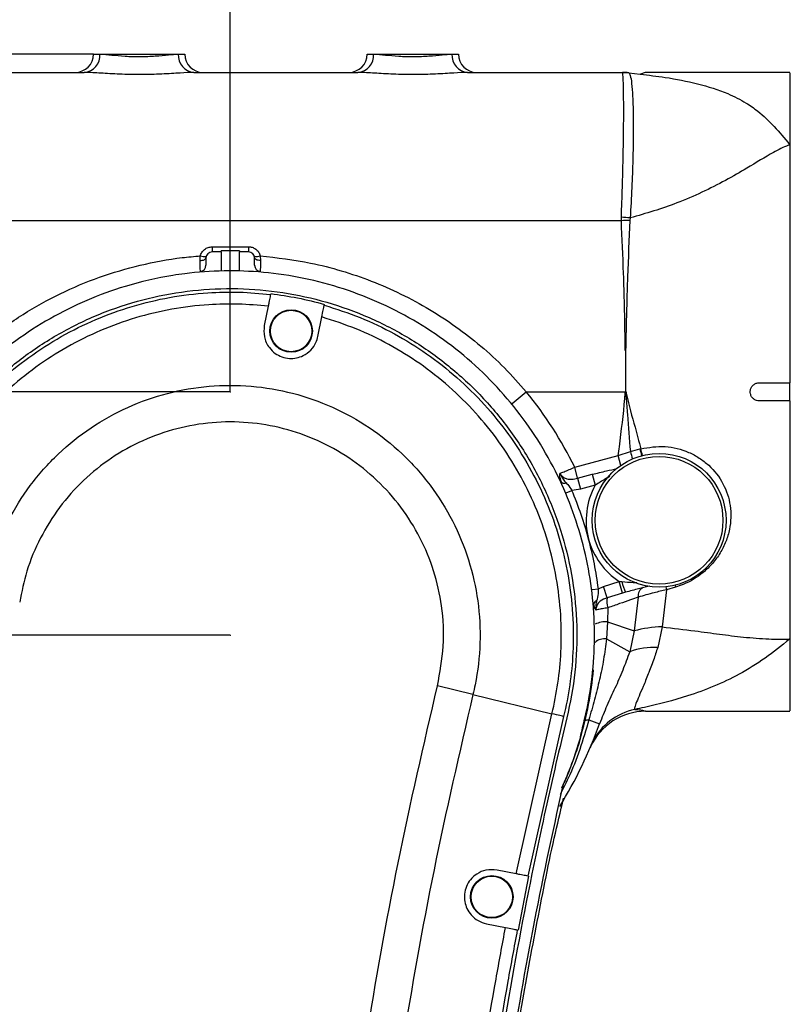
# Model space of a CAD drawing. Header units: millimetres. Extents: x 559 to 1365, y 424 to 1103.
# Tile 30 of 45: x 771 to 789, y 981 to 1004. Entities that reach past the tile are written whole.
import ezdxf

# ---------------------------------------------------------------- set-up
doc = ezdxf.new("R2010")
doc.units = ezdxf.units.MM
doc.header["$PDSIZE"] = -1
doc.layers.add('C7线性', color=7, linetype='Continuous')
doc.styles.get("Standard").update_dxf_attribs({"font": 'times.ttf'})
doc.dimstyles.new('ISO-25', dxfattribs={"dimtxt": 3.5, "dimasz": 2.4, "dimexe": 1, "dimexo": 0, "dimgap": 1.524, "dimtad": 1, "dimtoh": 1, "dimlfac": 2.5, "dimzin": 0, "dimtxsty": 'Standard', "dimcen": 2.5, "dimazin": 0, "dimtfac": 1, "dimtdec": 3, "dimtmove": 0, "dimatfit": 3, "dimfxl": 1, "dimtzin": 0, "dimarcsym": 0})
doc.dimstyles.new('副本 ISO-25', dxfattribs={"dimtxt": 3.5, "dimasz": 2.4, "dimexe": 1, "dimexo": 0, "dimgap": 1.524, "dimtad": 1, "dimtih": 1, "dimtoh": 1, "dimlfac": 2.5, "dimzin": 0, "dimtxsty": 'Standard', "dimcen": 2.5, "dimazin": 0, "dimtfac": 1, "dimtdec": 3, "dimtmove": 0, "dimatfit": 3, "dimldrblk": 'NONE', "dimfxl": 1, "dimtzin": 0, "dimarcsym": 0})

# ---------------------------------------------------------------- blocks, each defined once
blk = doc.blocks.new('*D139')
at = {"layer": 'C7线性', "color": 0, "lineweight": -2}
for p, q in [((775.849, 1036.908), (913.741, 1036.908)), ((912.741, 1034.508), (912.741, 891.03)), ((782.991, 888.63), (913.741, 888.63))]:
    blk.add_line(p, q, dxfattribs=at)
at = {"layer": 'C7线性', "color": 0}
for points in [[(913.141, 1034.508), (912.341, 1034.508), (912.741, 1036.908)], [(912.341, 891.03), (913.141, 891.03), (912.741, 888.63)]]:
    blk.add_solid(points, dxfattribs=at)
at = {"layer": 'Defpoints', "color": 0}
for p in [(775.849, 1036.908), (782.991, 888.63), (912.741, 888.63)]:
    blk.add_point(p, dxfattribs=at)
at = {"layer": 'C7线性', "color": 0, "insert": (906.64, 962.769), "char_height": 4.5, "attachment_point": 2, "rotation": 90}
blk.add_mtext('1038', dxfattribs=at)
blk = doc.blocks.new('*D140')
at = {"layer": 'C7线性', "color": 0, "lineweight": -2}
for p, q in [((775.849, 989.482), (713.351, 989.482)), ((714.351, 944.741), (714.351, 987.082)), ((775.849, 942.341), (713.351, 942.341))]:
    blk.add_line(p, q, dxfattribs=at)
at = {"layer": 'C7线性', "color": 0}
for points in [[(714.751, 987.082), (713.951, 987.082), (714.351, 989.482)], [(713.951, 944.741), (714.751, 944.741), (714.351, 942.341)]]:
    blk.add_solid(points, dxfattribs=at)
at = {"layer": 'Defpoints', "color": 0}
for p in [(714.351, 989.482), (775.849, 989.482), (775.849, 942.341)]:
    blk.add_point(p, dxfattribs=at)
at = {"layer": 'C7线性', "color": 0, "insert": (708.249, 965.912), "char_height": 4.5, "attachment_point": 2, "rotation": 90}
blk.add_mtext('330', dxfattribs=at)
blk = doc.blocks.new('*D141')
at = {"layer": 'C7线性', "color": 0, "lineweight": -2}
for p, q in [((714.351, 997.596), (714.351, 999.996)), ((775.849, 995.196), (713.351, 995.196)), ((714.351, 989.482), (714.351, 995.196)), ((775.849, 989.482), (713.351, 989.482)), ((714.351, 987.082), (714.351, 984.682))]:
    blk.add_line(p, q, dxfattribs=at)
at = {"layer": 'C7线性', "color": 0}
for points in [[(713.951, 997.596), (714.751, 997.596), (714.351, 995.196)], [(714.751, 987.082), (713.951, 987.082), (714.351, 989.482)]]:
    blk.add_solid(points, dxfattribs=at)
at = {"layer": 'Defpoints', "color": 0}
for p in [(714.351, 995.196), (775.849, 995.196), (775.849, 989.482)]:
    blk.add_point(p, dxfattribs=at)
at = {"layer": 'C7线性', "color": 0, "insert": (708.249, 992.339), "char_height": 4.5, "attachment_point": 2, "rotation": 90}
blk.add_mtext('40', dxfattribs=at)
blk = doc.blocks.new('*D142')
at = {"layer": 'C7线性', "color": 0, "lineweight": -2}
for p, q in [((775.849, 995.196), (775.849, 1010.095)), ((822.918, 995.196), (822.918, 1010.095)), ((778.249, 1009.095), (820.518, 1009.095))]:
    blk.add_line(p, q, dxfattribs=at)
at = {"layer": 'C7线性', "color": 0}
for points in [[(778.249, 1009.495), (778.249, 1008.695), (775.849, 1009.095)], [(820.518, 1008.695), (820.518, 1009.495), (822.918, 1009.095)]]:
    blk.add_solid(points, dxfattribs=at)
at = {"layer": 'Defpoints', "color": 0}
for p in [(822.918, 1009.095), (775.849, 995.196), (822.918, 995.196)]:
    blk.add_point(p, dxfattribs=at)
at = {"layer": 'C7线性', "color": 0, "insert": (799.383, 1015.21), "char_height": 4.5, "attachment_point": 2}
blk.add_mtext('329.5', dxfattribs=at)
blk = doc.blocks.new('*D154')
at = {"color": 0, "lineweight": -2}
for p, q in [((872.819, 1004.495), (857.486, 994.667)), ((896.123, 1004.495), (872.819, 1004.495)), ((775.849, 939.841), (775.849, 944.841)), ((773.349, 942.341), (778.349, 942.341))]:
    blk.add_line(p, q, dxfattribs=at)
at = {"color": 0}
blk.add_solid([(857.27, 995.004), (857.702, 994.33), (855.465, 993.372)], dxfattribs=at)
at = {"layer": 'Defpoints', "color": 0}
for p in [(855.465, 993.372), (775.849, 942.341)]:
    blk.add_point(p, dxfattribs=at)
at = {"color": 0, "insert": (885.233, 1008.314), "char_height": 4.5, "attachment_point": 5}
blk.add_mtext('R661.91', dxfattribs=at)
blk = doc.blocks.new('_None')
blk = doc.blocks.new('*D155')
at = {"color": 0, "lineweight": -2}
for p, q in [((772.635, 1003.124), (666.255, 1003.124)), ((667.255, 1000.724), (667.255, 891.03)), ((754.421, 888.63), (666.255, 888.63))]:
    blk.add_line(p, q, dxfattribs=at)
at = {"color": 0}
for points in [[(667.655, 1000.724), (666.855, 1000.724), (667.255, 1003.124)], [(666.855, 891.03), (667.655, 891.03), (667.255, 888.63)]]:
    blk.add_solid(points, dxfattribs=at)
at = {"layer": 'Defpoints', "color": 0}
for p in [(772.635, 1003.124), (667.255, 888.63), (754.421, 888.63)]:
    blk.add_point(p, dxfattribs=at)
at = {"color": 0, "insert": (663.435, 945.877), "char_height": 4.5, "attachment_point": 5, "rotation": 90}
blk.add_mtext('801.5', dxfattribs=at)

msp = doc.modelspace()

# ---------------------------------------------------------------- linework, layer by layer
at = {"color": 7, "linetype": 'Continuous', "lineweight": 25}
for p, q in [((772.634708, 1003.124051), (772.785327, 1003.124051)), ((772.785327, 1003.124051), (774.626839, 1003.124051)), ((774.626839, 1003.124051), (774.777458, 1003.124051)), ((779.062958, 1003.124051), (779.213577, 1003.124051)), ((779.213577, 1003.124051), (781.055089, 1003.124051)), ((781.055089, 1003.124051), (781.205708, 1003.124051)), ((768.706333, 1002.695501), (772.417024, 1002.695501)), ((774.995141, 1002.695501), (778.845274, 1002.695501)), ((781.423391, 1002.695501), (785.062961, 1002.695501)), ((785.062643, 1002.695407), (785.062961, 1002.695501)), ((785.206196, 1002.688284), (785.207787, 1002.688027)), ((785.207787, 1002.688027), (785.479667, 1002.653468)), ((785.59594, 1002.695423), (785.480198, 1002.657774)), ((788.991033, 1002.694847), (785.59594, 1002.695423)), ((785.034166, 999.214768), (785.03438, 999.2958)), ((785.241302, 999.280868), (785.23515, 999.222401)), ((785.034166, 999.214768), (768.248086, 999.214768)), ((775.420283, 998.601544), (776.277383, 998.601544)), ((775.420283, 998.601544), (775.420283, 998.481426)), ((776.277383, 998.601544), (776.277383, 998.481426)), ((775.137572, 998.281584), (775.143952, 998.389822)), ((775.277433, 998.338576), (775.277433, 998.166404)), ((775.634558, 998.481426), (775.420283, 998.481426)), ((776.063108, 998.507719), (775.634558, 998.507719)), ((775.634558, 998.481426), (775.634558, 998.507719)), ((775.634558, 998.481426), (775.634558, 998.050197)), ((776.063108, 998.507719), (776.063108, 998.481426)), ((776.063108, 998.050197), (776.063108, 998.481426)), ((776.277383, 998.481426), (776.063108, 998.481426)), ((776.420233, 998.166404), (776.420233, 998.338576)), ((776.553714, 998.389822), (776.560093, 998.281584)), ((776.738192, 997.20641), (776.646993, 996.750455)), ((777.907673, 996.498297), (777.998873, 996.95426)), ((785.134083, 996.167523), (785.122287, 996.167545)), ((785.134083, 996.167523), (785.134083, 995.195876)), ((788.276783, 995.410151), (788.991033, 995.410151)), ((788.991033, 994.981601), (788.991033, 995.410151)), ((782.470594, 994.923781), (782.801682, 995.195876)), ((782.801682, 995.195876), (785.128849, 995.195876)), ((785.128849, 995.195876), (785.134083, 995.195876)), ((785.137784, 995.195876), (785.146739, 995.195876)), ((788.991033, 994.981601), (788.276783, 994.981601)), ((784.963162, 993.698724), (785.245583, 993.795183)), ((785.245583, 993.795183), (785.469153, 993.855734)), ((785.469153, 993.855734), (785.489674, 993.861176)), ((783.938912, 993.424277), (784.963162, 993.698724)), ((784.00746, 993.16845), (783.938912, 993.424277)), ((784.00746, 993.16845), (784.349528, 993.260107)), ((784.349528, 993.260107), (784.418076, 993.00428)), ((784.00746, 993.16845), (784.076009, 992.912624)), ((783.739628, 992.828126), (783.871141, 992.883897)), ((784.418076, 993.00428), (784.076009, 992.912624)), ((784.614852, 990.624975), (784.98443, 990.745487)), ((784.98443, 990.745487), (785.045992, 990.741854)), ((785.065005, 990.471874), (784.98443, 990.745487)), ((784.352245, 990.556131), (784.493968, 990.574036)), ((784.493968, 990.574036), (784.614852, 990.624975)), ((784.703129, 990.364168), (784.614852, 990.624975)), ((785.065005, 990.471874), (784.703129, 990.364168)), ((785.135406, 990.491314), (785.065005, 990.471874)), ((786.092216, 990.551273), (785.991934, 989.67947)), ((786.304704, 990.612577), (786.092216, 990.551273)), ((785.431165, 990.376777), (785.333743, 989.582626)), ((784.718861, 990.12611), (784.709916, 989.799537)), ((784.709916, 989.799537), (784.685172, 989.396122)), ((784.709916, 989.799537), (785.333743, 989.582626)), ((785.333743, 989.582626), (785.229882, 989.095459)), ((785.991934, 989.67947), (785.887898, 989.195603)), ((784.685172, 989.396122), (785.229882, 989.095459)), ((781.549215, 988.092753), (780.714694, 988.29609)), ((781.549215, 988.092753), (783.403333, 987.640924)), ((785.604839, 987.696331), (788.991033, 987.696905)), ((782.562515, 983.881893), (783.403333, 987.640924)), ((783.677227, 987.574176), (782.839107, 983.827342)), ((784.27112, 987.495364), (784.522761, 987.404845)), ((784.332155, 986.914565), (784.324102, 986.895247)), ((784.357437, 986.968635), (784.346283, 986.94528)), ((782.562515, 983.881893), (782.115768, 983.970002)), ((782.856631, 983.823886), (782.607831, 982.562539)), ((781.866998, 982.70865), (782.313709, 982.620547))]:
    msp.add_line(p, q, dxfattribs=at)
at = {"color": 8, "linetype": 'Continuous', "lineweight": 25}
msp.add_line((785.024235, 993.470798), (784.963162, 993.698724), dxfattribs=at)
at = {"color": 7, "linetype": 'Continuous', "lineweight": 25, "flags": 128}
for points in [[(775.137572, 998.281584), (775.165012, 998.28288), (775.191314, 998.28626), (775.215493, 998.291597), (775.236645, 998.298692), (775.253978, 998.307279), (775.266843, 998.317037), (775.274761, 998.327601), (775.277433, 998.338576)], [(776.560093, 998.281584), (776.532653, 998.28288), (776.506352, 998.28626), (776.482173, 998.291597), (776.461021, 998.298692), (776.443688, 998.307279), (776.430822, 998.317037), (776.422905, 998.327601), (776.420233, 998.338576)], [(783.630001, 993.075686), (783.635435, 993.067729), (783.643647, 993.06129), (783.654454, 993.056512), (783.667614, 993.053503), (783.682833, 993.052328), (783.699771, 993.053015), (783.718048, 993.055549), (783.737257, 993.059872)], [(783.677227, 987.574176), (783.666973, 987.576675), (783.64929, 987.580985), (783.624371, 987.587058), (783.592489, 987.594827), (783.553991, 987.604209), (783.509296, 987.615101), (783.458894, 987.627384), (783.403333, 987.640924)], [(784.182212, 987.477674), (784.184691, 987.482295), (784.189737, 987.486267), (784.197321, 987.489564), (784.207395, 987.492165), (784.219897, 987.494056), (784.234748, 987.495223), (784.251858, 987.49566), (784.27112, 987.495364)]]:
    msp.add_lwpolyline(points, dxfattribs=at)
at = {"color": 8, "linetype": 'Continuous', "lineweight": 25, "flags": 128}
for points in [[(786.07936, 990.617448), (786.084202, 990.590559), (786.092216, 990.551273)], [(786.296202, 990.654819), (786.296898, 990.651116), (786.304704, 990.612577)]]:
    msp.add_lwpolyline(points, dxfattribs=at)
at = {"color": 7, "linetype": 'Continuous', "lineweight": 25}
for centre, radius in [((777.277333, 996.624376), 0.499975), ((777.277333, 996.624376), 0.48569), ((785.921556, 992.180854), 1.57135), ((785.921556, 992.180854), 1.499925), ((781.991383, 983.339326), 0.499975), ((781.991383, 983.339326), 0.48569)]:
    msp.add_circle(centre, radius, dxfattribs=at)
at = {"color": 7, "linetype": 'Continuous', "lineweight": 18}
msp.add_arc((775.848833, 942.341376), 94.5667, 314.96941646, 190.08547037, dxfattribs=at)
at = {"color": 7, "linetype": 'Continuous', "lineweight": 25}
for centre, radius, start, end in [((772.206158, 1003.124051), 0.42855, 270, 0), ((772.384437, 1003.096045), 0.401867, 274.651256, 3.9962106), ((775.027729, 1003.096045), 0.401867, 176.0037894, 265.348744), ((775.206008, 1003.124051), 0.42855, 180, 270), ((778.634408, 1003.124051), 0.42855, 270, 0), ((778.812687, 1003.096045), 0.401867, 274.651256, 3.9962106), ((781.455979, 1003.096045), 0.401867, 176.0037894, 265.348744), ((781.634258, 1003.124051), 0.42855, 180, 270), ((785.062786, 1001.267221), 1.428186, 84.1728323, 90.0057346), ((785.06296, 1001.270413), 1.425088, 84.2314637, 89.9999861), ((784.642992, 992.430648), 6.876299, 85.0083579, 86.7370482), ((785.420626, 991.689431), 7.535253, 91.4104417, 92.9398096), ((775.239175, 998.623709), 0.252529, 247.8472568, 279.790778), ((775.420283, 998.338576), 0.14285, 90, 180), ((776.277383, 998.338576), 0.14285, 0, 90), ((776.458491, 998.623709), 0.252529, 260.209222, 292.1527432), ((775.134583, 998.166404), 0.14285, 274.7016502, 0), ((776.563083, 998.166404), 0.14285, 180, 265.2983498), ((775.848833, 989.481876), 8.99955, 25.9805754, 39.4140984), ((775.848833, 989.481876), 8.71385, 15, 22.9803486), ((785.921556, 992.180854), 1.7142, 151.2913358, 195), ((785.921556, 992.180854), 1.7142, 195, 236.8601812), ((775.848833, 989.481876), 8.71385, 7.2001629, 15), ((785.903968, 990.906829), 0.873693, 190.8841883, 208.3974016), ((785.638061, 990.411944), 0.209863, 114.8618534, 189.6467105), ((784.475183, 990.206335), 0.087187, 104.628269, 174.3188544), ((785.195967, 990.277187), 0.500455, 169.9909894, 197.5706121), ((784.670218, 989.240811), 0.560134, 85.935892, 116.9970433), ((786.04179, 987.055539), 2.624405, 91.0885029, 105.6519642), ((784.638304, 989.069628), 0.329841, 81.8310145, 131.8559788), ((785.814391, 987.466719), 1.730446, 87.5653934, 109.7416433), ((775.848833, 989.481876), 8.571, 343.5473406, 354.5828258), ((785.60963, 986.267832), 1.4285, 90.169937, 155.3235854), ((774.777458, 990.910376), 10.356625, 328.2780526, 340.2155855), ((775.848833, 989.481876), 8.571, 335.2892787, 343.5473406)]:
    msp.add_arc(centre, radius, start, end, dxfattribs=at)
at = {"color": 8, "linetype": 'Continuous', "lineweight": 25}
for centre, radius, start, end in [((786.600928, 994.132677), 1.396733, 193.9828523, 201.3540817), ((805.717483, 999.257675), 20.956522, 194.9377199, 195.3848835), ((655.068399, 960.272705), 134.677, 14.37242745, 14.44202231), ((785.640315, 986.341584), 1.427925, 101.6107202, 153.9513091)]:
    msp.add_arc(centre, radius, start, end, dxfattribs=at)
at = {"color": 7, "linetype": 'Continuous', "lineweight": 25}
for points, knots in [([(772.785327, 1003.124051), (772.795396, 1003.123944), (772.868679, 1003.123163), (773.051343, 1003.105154), (773.373674, 1003.074196), (773.735708, 1003.062145), (774.092676, 1003.077934), (774.412661, 1003.112348), (774.555456, 1003.12015), (774.626839, 1003.124051)], [0, 0, 0, 0, 0.026006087, 0.189269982, 0.350779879, 0.512440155, 0.675785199, 0.837927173, 1, 1, 1, 1]), ([(779.213577, 1003.124051), (779.223646, 1003.123944), (779.296929, 1003.123163), (779.479593, 1003.105154), (779.801924, 1003.074196), (780.163958, 1003.062145), (780.520926, 1003.077934), (780.840911, 1003.112348), (780.983706, 1003.12015), (781.055089, 1003.124051)], [0, 0, 0, 0, 0.026006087, 0.189269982, 0.350779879, 0.512440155, 0.675785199, 0.837927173, 1, 1, 1, 1]), ([(774.995141, 1002.695501), (774.894262, 1002.691878), (774.689471, 1002.684524), (774.242013, 1002.653288), (773.747113, 1002.639297), (773.245347, 1002.650001), (772.795475, 1002.677877), (772.535411, 1002.694675), (772.431136, 1002.695402), (772.417024, 1002.695501)], [0, 0, 0, 0, 0.157704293, 0.320147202, 0.48722092, 0.652856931, 0.815362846, 0.975012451, 1, 1, 1, 1]), ([(781.423391, 1002.695501), (781.322512, 1002.691878), (781.117721, 1002.684524), (780.670263, 1002.653288), (780.175363, 1002.639297), (779.673597, 1002.650001), (779.223725, 1002.677877), (778.963661, 1002.694675), (778.859386, 1002.695402), (778.845274, 1002.695501)], [0, 0, 0, 0, 0.157704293, 0.320147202, 0.48722092, 0.652856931, 0.815362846, 0.975012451, 1, 1, 1, 1]), ([(785.03438, 999.2958), (785.043155, 999.53382), (785.060706, 1000.009859), (785.077251, 1000.665777), (785.087172, 1001.252199), (785.09068, 1001.755047), (785.088343, 1002.16211), (785.08173, 1002.462607), (785.07131, 1002.654622), (785.065532, 1002.681812), (785.062643, 1002.695407)], [0, 0, 0, 0, 0.12704161, 0.254082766, 0.378288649, 0.502494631, 0.626878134, 0.751262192, 0.875631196, 1, 1, 1, 1]), ([(785.062961, 1002.695501), (785.072343, 1002.695501), (785.097248, 1002.695501), (785.113081, 1002.695501), (785.122196, 1002.695501), (785.126323, 1002.695501), (785.129705, 1002.695501), (785.131844, 1002.695501), (785.13357, 1002.695501), (785.13339, 1002.695501), (785.133271, 1002.695501)], [0, 0, 0, 0, 0.2106807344, 0.5592454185, 0.5626472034, 0.6506357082, 0.7819124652, 0.8147314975, 0.8782902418, 1, 1, 1, 1]), ([(785.134509, 1002.695501), (785.134423, 1002.695501), (785.134228, 1002.695501), (785.13516, 1002.6955), (785.136307, 1002.695495), (785.13848, 1002.695477), (785.141845, 1002.695436), (785.152551, 1002.695087), (785.171065, 1002.694359), (785.196612, 1002.689942), (785.206196, 1002.688284)], [0, 0, 0, 0, 0.053687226, 0.121422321, 0.184837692, 0.217586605, 0.348621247, 0.436493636, 0.788587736, 1, 1, 1, 1]), ([(785.207787, 1002.688027), (785.220176, 1002.673596), (785.244954, 1002.644734), (785.277762, 1002.450915), (785.301504, 1002.149118), (785.315155, 1001.741021), (785.316838, 1001.237519), (785.305941, 1000.650657), (785.282422, 999.994583), (785.255008, 999.518774), (785.241302, 999.280868)], [0, 0, 0, 0, 0.124175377, 0.248350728, 0.372716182, 0.497080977, 0.621352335, 0.745623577, 0.872811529, 1, 1, 1, 1]), ([(788.991033, 1002.683034), (788.991033, 1002.684512), (788.991033, 1002.688608), (788.991033, 1002.591331), (788.991033, 1002.401798), (788.991033, 1002.114101), (788.991033, 1001.739373), (788.991033, 1001.356655), (788.991033, 1001.08999), (788.991033, 1000.997803)], [0, 0, 0, 0, 0.092623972, 0.256811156, 0.420476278, 0.584571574, 0.749197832, 0.913296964, 1, 1, 1, 1]), ([(788.991033, 1000.997803), (788.989949, 1000.997408), (788.98834, 1000.996822), (788.977159, 1000.992727), (788.850237, 1000.945175), (788.536996, 1000.786246), (788.058895, 1000.488219), (787.486471, 1000.15872), (786.935257, 999.877732), (786.367977, 999.635196), (785.799848, 999.437629), (785.427508, 999.333129), (785.241302, 999.280868)], [0, 0, 0, 0, 0.001143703, 0.001696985, 0.011794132, 0.134932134, 0.334590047, 0.475050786, 0.61613849, 0.756748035, 0.878350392, 1, 1, 1, 1]), ([(788.991033, 1000.997803), (788.991033, 1000.750349), (788.991033, 1000.249772), (788.991033, 999.483173), (788.991033, 998.802789), (788.991033, 998.238041), (788.991033, 997.646304), (788.991033, 996.975991), (788.991033, 996.229407), (788.991033, 995.684324), (788.991033, 995.410151)], [0, 0, 0, 0, 0.173391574, 0.350754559, 0.447885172, 0.545016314, 0.644965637, 0.744915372, 0.871694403, 1, 1, 1, 1]), ([(785.122287, 996.167545), (785.122252, 996.213383), (785.121987, 996.568631), (785.110172, 997.171947), (785.082878, 998.144112), (785.05294, 998.802133), (785.034166, 999.214768)], [0, 0, 0, 0, 0.044812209, 0.347300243, 0.590701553, 1, 1, 1, 1]), ([(785.23515, 999.222401), (785.215, 998.780373), (785.184922, 998.12056), (785.15823, 997.222579), (785.145925, 996.692591), (785.138292, 996.337101), (785.135221, 996.213389), (785.134083, 996.16752)], [0, 0, 0, 0, 0.437699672, 0.653352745, 0.879419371, 0.955292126, 1, 1, 1, 1]), ([(775.143952, 998.389822), (775.154146, 998.417777), (775.175203, 998.475523), (775.24041, 998.54428), (775.324778, 998.592332), (775.388431, 998.598471), (775.420283, 998.601544)], [0, 0, 0, 0, 0.23864792, 0.492946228, 0.746273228, 1, 1, 1, 1]), ([(776.277383, 998.601544), (776.305501, 998.599136), (776.365945, 998.593959), (776.449757, 998.550208), (776.519811, 998.480672), (776.542422, 998.420081), (776.553714, 998.389822)], [0, 0, 0, 0, 0.224276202, 0.482111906, 0.741357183, 1, 1, 1, 1]), ([(768.895984, 995.195876), (769.066667, 995.389254), (769.458191, 995.832838), (770.154107, 996.447247), (770.970214, 997.029309), (771.84566, 997.516736), (772.769332, 997.903056), (773.728866, 998.185733), (774.527049, 998.333488), (775.001209, 998.376787), (775.143952, 998.389822)], [0, 0, 0, 0, 0.107306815, 0.246148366, 0.385441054, 0.524308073, 0.662843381, 0.801799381, 0.940333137, 1, 1, 1, 1]), ([(776.553714, 998.389822), (776.950066, 998.344731), (777.592868, 998.271603), (778.459217, 998.047141), (779.169267, 997.805881), (779.862881, 997.502435), (780.527459, 997.143062), (781.153078, 996.734138), (781.741572, 996.275353), (782.29854, 995.766569), (782.63397, 995.386104), (782.801682, 995.195876)], [0, 0, 0, 0, 0.165806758, 0.268904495, 0.372002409, 0.477980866, 0.583958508, 0.686485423, 0.789010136, 0.89450711, 1, 1, 1, 1]), ([(775.146292, 998.024035), (775.146177, 998.024949), (775.145799, 998.027971), (775.144238, 998.066566), (775.141304, 998.154328), (775.138816, 998.239174), (775.137572, 998.281584)], [0, 0, 0, 0, 0.126303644, 0.417285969, 0.708735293, 1, 1, 1, 1]), ([(776.560093, 998.281584), (776.559535, 998.26228), (776.557729, 998.199889), (776.554978, 998.111857), (776.552385, 998.038133), (776.551711, 998.028735), (776.551374, 998.024035)], [0, 0, 0, 0, 0.1300200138, 0.4202369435, 0.7100313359, 1, 1, 1, 1]), ([(784.068885, 987.054371), (784.068153, 987.051932), (784.067141, 987.04856), (784.06601, 987.04542), (784.065471, 987.044315), (784.065232, 987.044435), (784.065234, 987.045607), (784.06574, 987.049557), (784.068856, 987.066466), (784.084378, 987.138455), (784.152317, 987.429505), (784.29086, 988.007474), (784.394723, 988.848458), (784.413915, 989.775626), (784.332709, 990.699795), (784.150238, 991.609296), (783.871542, 992.493984), (783.495169, 993.354913), (783.018111, 994.178599), (782.445637, 994.953813), (781.790641, 995.660761), (781.058794, 996.287673), (780.262164, 996.829496), (779.410177, 997.279797), (778.511951, 997.629143), (777.580541, 997.876642), (776.639184, 998.017294), (775.701377, 998.051234), (774.989945, 998.00069), (774.212606, 997.88945), (773.432676, 997.710515), (772.469517, 997.358705), (771.606512, 996.929351), (770.796519, 996.406991), (770.052051, 995.795062), (769.380158, 995.104634), (768.788631, 994.343715), (768.288271, 993.51961), (767.882602, 992.644968), (767.584949, 991.757359), (767.431925, 991.04428), (767.365386, 990.600354), (767.337893, 990.435592), (767.328434, 990.382758), (767.32553, 990.368804), (767.324578, 990.364912), (767.324054, 990.363257), (767.323747, 990.362982), (767.323611, 990.363719), (767.323665, 990.366186), (767.323988, 990.370066), (767.324312, 990.373241), (767.324434, 990.374434)], [0, 0, 0, 0, 0.0003153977, 0.0004359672, 0.0005577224, 0.0006496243, 0.0007412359, 0.000897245, 0.001298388, 0.0028152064, 0.0088352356, 0.0328258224, 0.0652786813, 0.0978275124, 0.1302805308, 0.1627330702, 0.1952815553, 0.2277343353, 0.2614444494, 0.2952619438, 0.3289717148, 0.3626728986, 0.3964814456, 0.4301825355, 0.4638938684, 0.4977130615, 0.5314247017, 0.563867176, 0.5963097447, 0.6063358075, 0.6465249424, 0.6802407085, 0.714063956, 0.7477794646, 0.7814795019, 0.8152868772, 0.8489870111, 0.8827154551, 0.9165517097, 0.9502801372, 0.9810240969, 0.9932364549, 0.9974516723, 0.9987243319, 0.9990427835, 0.9991771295, 0.9993129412, 0.9993989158, 0.9994848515, 0.9996116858, 0.9998541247, 1, 1, 1, 1]), ([(766.094577, 967.24154), (766.090445, 968.338074), (766.082118, 970.547622), (766.168329, 973.880942), (766.338714, 977.444727), (766.62031, 981.212795), (767.037981, 985.327399), (767.468859, 988.469472), (767.784403, 990.656538), (767.996218, 991.728089), (768.369304, 992.750153), (768.866288, 993.7109), (769.484853, 994.59365), (770.211083, 995.384866), (771.032457, 996.072028), (771.934378, 996.644492), (772.901284, 997.093616), (773.916847, 997.412465), (774.964005, 997.596283), (776.025306, 997.642547), (777.083159, 997.550572), (778.120022, 997.322052), (779.118748, 996.960828), (780.062657, 996.47255), (780.935978, 995.865127), (781.72399, 995.148279), (782.413036, 994.333311), (782.991101, 993.433372), (783.447742, 992.4629), (783.773888, 991.437605), (783.963351, 990.374168), (784.009188, 989.290872), (783.915908, 988.203378), (783.6544, 987.139241), (783.404139, 986.066356), (782.983816, 984.1734), (782.443117, 981.436236), (781.865045, 977.842368), (781.419793, 974.22488), (781.098493, 970.630867), (780.992733, 968.245649), (780.940408, 967.065559)], [0, 0, 0, 0, 0.046633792, 0.093968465, 0.141793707, 0.198363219, 0.254649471, 0.317663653, 0.333209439, 0.348652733, 0.364015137, 0.379307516, 0.394539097, 0.409718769, 0.424854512, 0.439953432, 0.455022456, 0.470067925, 0.485095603, 0.500111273, 0.515120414, 0.530128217, 0.545140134, 0.56016159, 0.575197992, 0.590255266, 0.605339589, 0.620457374, 0.635615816, 0.650822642, 0.666086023, 0.681415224, 0.696820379, 0.712320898, 0.727947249, 0.743693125, 0.794780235, 0.846586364, 0.898467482, 0.949766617, 1, 1, 1, 1]), ([(767.889223, 990.733952), (767.946001, 991.03028), (768.059736, 991.623882), (768.354955, 992.482555), (768.736316, 993.305242), (769.211626, 994.078287), (769.769166, 994.793978), (770.402868, 995.443498), (771.106947, 996.015954), (771.87003, 996.506801), (772.683056, 996.910181), (773.537176, 997.217326), (774.42014, 997.428357), (775.265268, 997.531431), (776.059464, 997.550669), (776.548933, 997.506064), (776.793667, 997.483762)], [0, 0, 0, 0, 0.073277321, 0.146788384, 0.220066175, 0.293367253, 0.366901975, 0.440202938, 0.513507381, 0.58704519, 0.660349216, 0.733684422, 0.807253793, 0.880589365, 0.940294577, 1, 1, 1, 1]), ([(776.793667, 997.483762), (776.790699, 997.468925), (776.784764, 997.439252), (776.761934, 997.325111), (776.744054, 997.235719), (776.738192, 997.20641)], [0, 0, 0, 0, 0.401976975, 0.803929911, 1, 1, 1, 1]), ([(776.797181, 997.501328), (777.009134, 997.47199), (777.434396, 997.413127), (777.849598, 997.303941), (778.057861, 997.249175)], [0, 0, 0, 0, 0.498407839, 1, 1, 1, 1]), ([(776.738192, 997.20641), (776.505716, 997.227015), (776.040766, 997.268225), (775.281948, 997.249351), (774.470114, 997.150332), (773.618044, 996.94669), (772.793804, 996.650293), (772.009222, 996.261027), (771.272836, 995.787354), (770.593389, 995.234927), (769.98186, 994.608131), (769.443831, 993.917478), (768.985156, 993.17148), (768.617142, 992.377579), (768.332258, 991.548953), (768.222503, 990.976124), (768.167712, 990.690165)], [0, 0, 0, 0, 0.058870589, 0.117740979, 0.191215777, 0.264924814, 0.338399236, 0.411842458, 0.485519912, 0.558963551, 0.632403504, 0.706077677, 0.77951777, 0.852934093, 0.926584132, 1, 1, 1, 1]), ([(777.998873, 996.95426), (778.010522, 997.012499), (778.03382, 997.12898), (778.050036, 997.210056), (778.053292, 997.226334), (778.054348, 997.231611)], [0, 0, 0, 0, 0.403255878, 0.806548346, 1, 1, 1, 1]), ([(778.054348, 997.231611), (778.337218, 997.140996), (778.903831, 996.959486), (779.708818, 996.57105), (780.473319, 996.101263), (781.182429, 995.542555), (781.828733, 994.905932), (782.400661, 994.201262), (782.887938, 993.435433), (783.28725, 992.620229), (783.593697, 991.765762), (783.799934, 990.881868), (783.906982, 989.980825), (783.912828, 989.121986), (783.833562, 988.31739), (783.737113, 987.819918), (783.677229, 987.574182), (783.677228, 987.574179)], [0, 0, 0, 0, 0.072128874, 0.144480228, 0.216608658, 0.289894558, 0.363414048, 0.436700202, 0.510025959, 0.583585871, 0.656911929, 0.730209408, 0.803740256, 0.877037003, 0.938518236, 0.999999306, 1, 1, 1, 1]), ([(783.403333, 987.640924), (783.403334, 987.640927), (783.461108, 987.878077), (783.55421, 988.358155), (783.630695, 989.134614), (783.625062, 989.963403), (783.521761, 990.832907), (783.322744, 991.685867), (783.027022, 992.510432), (782.641684, 993.297113), (782.171455, 994.036149), (781.61953, 994.716167), (780.995829, 995.330521), (780.313482, 995.868131), (779.580263, 996.319223), (778.810782, 996.691847), (778.269236, 996.866877), (777.998873, 996.95426)], [0, 0, 0, 0, 0.000000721, 0.061600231, 0.123199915, 0.196634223, 0.27030308, 0.34373813, 0.41720275, 0.490901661, 0.564365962, 0.637791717, 0.711451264, 0.784876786, 0.856511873, 0.928364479, 1, 1, 1, 1]), ([(776.646993, 996.750455), (776.639886, 996.663283), (776.625486, 996.48665), (776.731856, 996.256673), (776.890695, 996.099402), (777.057515, 996.011246), (777.233429, 995.975063), (777.407133, 995.987455), (777.586285, 996.04881), (777.749945, 996.171407), (777.862369, 996.332746), (777.894318, 996.449494), (777.907673, 996.498297)], [0, 0, 0, 0, 0.142309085, 0.288355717, 0.380474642, 0.458800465, 0.537376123, 0.610506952, 0.688578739, 0.802012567, 0.917237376, 1, 1, 1, 1]), ([(770.052908, 990.393612), (770.052908, 990.393615), (770.09807, 990.680648), (770.240043, 991.287152), (770.603347, 992.169513), (771.128125, 993.013353), (771.789546, 993.754836), (772.563637, 994.377216), (773.43259, 994.857511), (774.368355, 995.188511), (775.347106, 995.354388), (776.340203, 995.357006), (777.319362, 995.189437), (778.257717, 994.862964), (779.126024, 994.380491), (779.903138, 993.762006), (780.562759, 993.019459), (781.091266, 992.178563), (781.468025, 991.259645), (781.6885, 990.291205), (781.739872, 989.299449), (781.655956, 988.564312), (781.567436, 988.167528), (781.549215, 988.092756), (781.549215, 988.092753)], [0, 0, 0, 0, 0.000000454, 0.046130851, 0.098466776, 0.15080307, 0.203138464, 0.255473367, 0.307747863, 0.360022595, 0.412314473, 0.464606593, 0.516944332, 0.569281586, 0.621593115, 0.673904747, 0.726217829, 0.778531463, 0.83084077, 0.883149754, 0.935465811, 0.98778161, 0.999999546, 1, 1, 1, 1]), ([(788.276783, 994.981601), (788.252692, 994.983969), (788.204509, 994.988706), (788.140382, 995.025632), (788.091623, 995.080016), (788.063737, 995.147931), (788.059872, 995.221127), (788.08045, 995.291485), (788.123169, 995.351119), (788.183154, 995.393039), (788.237733, 995.408878), (788.269249, 995.409905), (788.276783, 995.410151)], [0, 0, 0, 0, 0.107352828, 0.214704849, 0.322076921, 0.429459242, 0.536820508, 0.64416157, 0.75151312, 0.858890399, 0.966270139, 1, 1, 1, 1]), ([(784.963162, 993.698724), (784.971661, 993.768604), (785.026061, 994.215892), (785.092521, 994.713962), (785.124975, 995.144489), (785.128849, 995.195876)], [0, 0, 0, 0, 0.140198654, 0.897376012, 1, 1, 1, 1]), ([(785.137784, 995.195876), (785.137904, 995.187437), (785.138503, 995.145236), (785.152281, 994.968463), (785.186711, 994.509902), (785.221687, 994.085289), (785.245583, 993.795183)], [0, 0, 0, 0, 0.018017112, 0.090097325, 0.378329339, 1, 1, 1, 1]), ([(785.146739, 995.195916), (785.146739, 995.195758), (785.146752, 995.175101), (785.201476, 994.892841), (785.336764, 994.454406), (785.446234, 994.029705), (785.489674, 993.861176)], [0, 0, 0, 0, 0.000345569, 0.044916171, 0.621005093, 1, 1, 1, 1]), ([(788.991033, 994.981601), (788.991033, 994.611076), (788.991033, 993.861538), (788.991033, 992.930509), (788.991033, 992.188844), (788.991033, 991.622428), (788.991033, 991.075905), (788.991033, 990.508777), (788.991033, 989.933492), (788.991033, 989.574511), (788.991033, 989.393949)], [0, 0, 0, 0, 0.173390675, 0.350753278, 0.447916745, 0.545080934, 0.645066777, 0.745052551, 0.871765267, 1, 1, 1, 1]), ([(780.714694, 988.29609), (780.772019, 988.60569), (780.88667, 989.224892), (780.839012, 990.141176), (780.645758, 990.999184), (780.323555, 991.783742), (779.872601, 992.501495), (779.309514, 993.135374), (778.646169, 993.663342), (777.904981, 994.075214), (777.104019, 994.353885), (776.268267, 994.496901), (775.420625, 994.494669), (774.585191, 994.353068), (773.786427, 994.070501), (773.044607, 993.660499), (772.38396, 993.129173), (771.818833, 992.496307), (771.372875, 991.775774), (771.055545, 991.023613), (770.950586, 990.503727), (770.901413, 990.260157)], [0, 0, 0, 0, 0.058401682, 0.116804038, 0.169116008, 0.221428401, 0.273745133, 0.326061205, 0.37837878, 0.4306962, 0.483033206, 0.535370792, 0.587661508, 0.639951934, 0.692233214, 0.744514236, 0.796854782, 0.849195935, 0.901531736, 0.953867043, 1, 1, 1, 1]), ([(785.489674, 993.861176), (785.680279, 993.891748), (786.060361, 993.952709), (786.534028, 993.827701), (786.867996, 993.649949), (787.163617, 993.422298), (787.450513, 993.052174), (787.593305, 992.61154), (787.613308, 992.246227), (787.580486, 991.961586), (787.496192, 991.680221), (787.361894, 991.41017), (787.181476, 991.164568), (786.905004, 990.895107), (786.599229, 990.708193), (786.365758, 990.632398), (786.304704, 990.612577)], [0, 0, 0, 0, 0.106722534, 0.212812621, 0.265369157, 0.317915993, 0.421046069, 0.524395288, 0.578534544, 0.632690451, 0.69038554, 0.74807412, 0.805182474, 0.862268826, 0.963982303, 1, 1, 1, 1]), ([(783.630001, 993.075686), (783.610112, 993.126948), (783.586526, 993.18774), (783.589437, 993.251344), (783.591998, 993.268943), (783.593992, 993.278289), (783.594726, 993.281418), (783.594961, 993.28238), (783.59503, 993.282663)], [0, 0, 0, 0, 0.719663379, 0.853444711, 0.952264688, 0.985307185, 0.995684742, 1, 1, 1, 1]), ([(783.59503, 993.282663), (783.596226, 993.283158), (783.620226, 993.293092), (783.68246, 993.318826), (783.802688, 993.368396), (783.893558, 993.405672), (783.938912, 993.424277)], [0, 0, 0, 0, 0.017167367, 0.344480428, 0.672827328, 1, 1, 1, 1]), ([(783.59503, 993.282663), (783.595141, 993.282268), (783.595373, 993.281449), (783.595831, 993.279856), (783.596639, 993.277108), (783.598347, 993.271528), (783.602565, 993.258792), (783.633849, 993.178396), (783.68831, 993.115974), (783.737257, 993.059872)], [0, 0, 0, 0, 0.004573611, 0.009474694, 0.018461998, 0.036490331, 0.07452614, 0.16822626, 1, 1, 1, 1]), ([(783.59503, 993.282663), (783.608498, 993.261167), (783.638012, 993.214065), (783.699092, 993.173964), (783.778352, 993.145753), (783.879921, 993.139179), (783.962648, 993.158165), (784.00746, 993.16845)], [0, 0, 0, 0, 0.161877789, 0.354713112, 0.454999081, 0.704781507, 1, 1, 1, 1]), ([(783.737257, 993.059872), (783.749435, 993.046204), (783.796947, 992.992884), (783.839498, 992.93038), (783.871141, 992.883897)], [0, 0, 0, 0, 0.256333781, 1, 1, 1, 1]), ([(784.076009, 992.912624), (784.009269, 992.898612), (783.94133, 992.884348), (783.872358, 992.883905), (783.871141, 992.883897)], [0, 0, 0, 0, 0.982354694, 1, 1, 1, 1]), ([(784.493968, 990.574036), (784.492127, 990.535017), (784.4874, 990.434825), (784.466143, 990.345335), (784.453164, 990.290696)], [0, 0, 0, 0, 0.389433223, 1, 1, 1, 1]), ([(785.68395, 990.638296), (785.603839, 990.61683), (785.431441, 990.570636), (785.238624, 990.518971), (785.135406, 990.491314)], [0, 0, 0, 0, 0.464688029, 1, 1, 1, 1]), ([(786.092216, 990.551273), (785.994523, 990.527172), (785.75272, 990.467521), (785.551242, 990.410663), (785.431165, 990.376777)], [0, 0, 0, 0, 0.404019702, 1, 1, 1, 1]), ([(784.453164, 990.290696), (784.445388, 990.2569), (784.431493, 990.196504), (784.429738, 990.12761), (784.433642, 990.091524), (784.435058, 990.081788), (784.435803, 990.077224), (784.436186, 990.074996), (784.436422, 990.073656), (784.436546, 990.072965), (784.436618, 990.072566)], [0, 0, 0, 0, 0.475341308, 0.849468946, 0.9284658, 0.964211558, 0.981730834, 0.990587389, 0.994559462, 1, 1, 1, 1]), ([(784.703129, 990.364168), (784.644097, 990.342486), (784.555965, 990.310117), (784.47236, 990.216471), (784.440176, 990.140843), (784.437594, 990.091299), (784.436618, 990.072566)], [0, 0, 0, 0, 0.437037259, 0.652472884, 0.868601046, 1, 1, 1, 1]), ([(785.431165, 990.376777), (785.370872, 990.355849), (785.235042, 990.308703), (784.994649, 990.224351), (784.81159, 990.159141), (784.718861, 990.12611)], [0, 0, 0, 0, 0.282569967, 0.636583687, 1, 1, 1, 1]), ([(784.436618, 990.072566), (784.436459, 990.072771), (784.435997, 990.073364), (784.434443, 990.07539), (784.42969, 990.081834), (784.403736, 990.121188), (784.395567, 990.171219), (784.388424, 990.214966)], [0, 0, 0, 0, 0.005376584, 0.015633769, 0.053085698, 0.172042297, 1, 1, 1, 1]), ([(784.718861, 990.12611), (784.674315, 990.119126), (784.584921, 990.105112), (784.489333, 990.086367), (784.451877, 990.076561), (784.436618, 990.072566)], [0, 0, 0, 0, 0.370521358, 0.743561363, 1, 1, 1, 1]), ([(785.991934, 989.67947), (786.250642, 989.648215), (786.712015, 989.592475), (787.346283, 989.506174), (787.927703, 989.43452), (788.390025, 989.395895), (788.706814, 989.388454), (788.850185, 989.389624), (788.921245, 989.391402), (788.956599, 989.392592), (788.974095, 989.393257), (788.982141, 989.39358), (788.985568, 989.393721), (788.987925, 989.393819), (788.989656, 989.393891), (788.991033, 989.393949)], [0, 0, 0, 0, 0.238021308, 0.424480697, 0.610916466, 0.819732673, 0.910165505, 0.955235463, 0.977835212, 0.989076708, 0.994631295, 0.997365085, 0.998065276, 0.998460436, 1, 1, 1, 1]), ([(784.685172, 989.396122), (784.664328, 989.23478), (784.622626, 988.911987), (784.524386, 988.439472), (784.404918, 987.973662), (784.31568, 987.654655), (784.27112, 987.495364)], [0, 0, 0, 0, 0.248857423, 0.49788207, 0.749276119, 1, 1, 1, 1]), ([(788.991033, 989.393949), (788.989709, 989.392841), (788.801668, 989.235463), (788.416924, 988.936932), (787.82494, 988.564808), (787.212612, 988.275062), (786.472389, 988.006975), (785.844557, 987.844578), (785.426815, 987.755963), (785.352929, 987.74029)], [0, 0, 0, 0, 0.0012701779, 0.1803604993, 0.3594512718, 0.5227331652, 0.6860727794, 0.9444752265, 1, 1, 1, 1]), ([(788.991033, 989.393949), (788.991033, 989.168797), (788.991033, 988.718504), (788.991033, 988.264243), (788.991033, 987.959163), (788.991033, 987.782436), (788.991033, 987.696649), (788.991033, 987.705913), (788.991033, 987.708718)], [0, 0, 0, 0, 0.218778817, 0.437545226, 0.601165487, 0.765310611, 0.928938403, 1, 1, 1, 1]), ([(785.229882, 989.095459), (785.177026, 988.949385), (785.071272, 988.657121), (784.886478, 988.240205), (784.691562, 987.831536), (784.579009, 987.547028), (784.522761, 987.404845)], [0, 0, 0, 0, 0.249463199, 0.499126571, 0.749688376, 1, 1, 1, 1]), ([(785.887898, 989.195603), (785.855455, 989.095839), (785.783528, 988.874666), (785.665077, 988.563512), (785.546669, 988.277817), (785.444527, 988.043678), (785.37243, 987.873268), (785.334514, 987.762472), (785.346709, 987.747782), (785.352929, 987.74029)], [0, 0, 0, 0, 0.12235651, 0.271260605, 0.423615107, 0.565098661, 0.711096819, 0.852661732, 1, 1, 1, 1]), ([(777.810962, 967.172611), (777.857027, 968.241896), (777.9492, 970.381483), (778.212977, 973.582973), (778.567405, 976.77643), (779.073476, 980.299206), (779.755549, 984.148804), (780.394802, 986.912894), (780.714694, 988.29609)], [0, 0, 0, 0, 0.150319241, 0.300781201, 0.451100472, 0.601562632, 0.800615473, 1, 1, 1, 1]), ([(781.549215, 988.092753), (781.232455, 986.723232), (780.598407, 983.981908), (779.922009, 980.165018), (779.419731, 976.66895), (779.068279, 973.502812), (778.806553, 970.326687), (778.715129, 968.204716), (778.669395, 967.143227)], [0, 0, 0, 0, 0.1990536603, 0.3984389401, 0.5487570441, 0.6992182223, 0.8495376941, 1, 1, 1, 1]), ([(784.068885, 987.054371), (784.049462, 986.990356), (784.005688, 986.846082), (783.943109, 986.661072), (783.858117, 986.425964), (783.772948, 986.211732), (783.712205, 986.072061), (783.687955, 986.016301)], [0, 0, 0, 0, 0.127325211, 0.286959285, 0.446932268, 0.779201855, 1, 1, 1, 1]), ([(784.319692, 986.884853), (784.309847, 986.861655), (784.296185, 986.829462), (784.299105, 986.836315), (784.29992, 986.838229)], [0, 0, 0, 0, 0.720600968, 1, 1, 1, 1]), ([(784.336499, 986.91243), (784.336659, 986.912789), (784.337068, 986.913705), (784.342566, 986.927286), (784.356201, 986.956455), (784.361025, 986.966775)], [0, 0, 0, 0, 0.294408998, 0.750331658, 1, 1, 1, 1]), ([(784.336654, 986.912685), (784.336663, 986.912743), (784.336688, 986.912895), (784.343019, 986.927309), (784.346935, 986.936224)], [0, 0, 0, 0, 0.381487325, 1, 1, 1, 1]), ([(782.378138, 979.242054), (782.560538, 980.344585), (782.931088, 982.584406), (783.414437, 984.802637), (783.659862, 985.928965)], [0, 0, 0, 0, 0.492240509, 1, 1, 1, 1]), ([(783.659524, 985.927951), (783.66036, 985.930468), (783.66275, 985.937659), (783.665006, 985.944471), (783.665595, 985.946249), (783.664254, 985.9422), (783.661901, 985.935102), (783.660135, 985.929787), (783.659862, 985.928965)], [0, 0, 0, 0, 0.130783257, 0.373743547, 0.540136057, 0.707094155, 0.954741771, 1, 1, 1, 1]), ([(783.659862, 985.928965), (783.660009, 985.929505), (783.660716, 985.932105), (783.666175, 985.952005), (783.676492, 985.987463), (783.684107, 986.00662), (783.687955, 986.016301)], [0, 0, 0, 0, 0.014192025, 0.068405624, 0.529194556, 1, 1, 1, 1]), ([(782.339763, 978.560784), (782.441386, 979.217729), (782.651738, 980.577561), (783.030518, 982.630824), (783.365407, 984.341745), (783.602826, 985.345895), (783.676433, 985.657214)], [0, 0, 0, 0, 0.276080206, 0.571466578, 0.867140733, 1, 1, 1, 1]), ([(782.115768, 983.970002), (782.028211, 983.977038), (781.867047, 983.989988), (781.6476, 983.896656), (781.490106, 983.757461), (781.388985, 983.58894), (781.343351, 983.407106), (781.350784, 983.225811), (781.405198, 983.055824), (781.510107, 982.89908), (781.666613, 982.768255), (781.798532, 982.729015), (781.866998, 982.70865)], [0, 0, 0, 0, 0.143557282, 0.264242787, 0.361459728, 0.444106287, 0.527021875, 0.603743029, 0.683303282, 0.774122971, 0.882769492, 1, 1, 1, 1]), ([(782.839107, 983.827342), (782.824259, 983.83027), (782.794562, 983.836127), (782.68048, 983.858627), (782.591397, 983.876196), (782.562515, 983.881893)], [0, 0, 0, 0, 0.403265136, 0.806530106, 1, 1, 1, 1]), ([(780.947178, 972.939761), (781.018466, 973.661856), (781.194018, 975.440085), (781.565853, 978.265395), (781.967731, 980.768291), (782.238245, 982.216533), (782.313709, 982.620547)], [0, 0, 0, 0, 0.222564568, 0.548086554, 0.873930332, 1, 1, 1, 1]), ([(782.313709, 982.620547), (782.371833, 982.609084), (782.488081, 982.586157), (782.568825, 982.570232), (782.585044, 982.567033), (782.590302, 982.565996)], [0, 0, 0, 0, 0.403276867, 0.806553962, 1, 1, 1, 1]), ([(782.590302, 982.565996), (782.515163, 982.163698), (782.245721, 980.721092), (781.845005, 978.225747), (781.474238, 975.408865), (781.299105, 973.63512), (781.228064, 972.915618)], [0, 0, 0, 0, 0.125929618, 0.451572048, 0.77753553, 1, 1, 1, 1])]:
    msp.add_open_spline(points, degree=3, knots=knots, dxfattribs=at)
at = {"color": 8, "linetype": 'Continuous', "lineweight": 25}
for points, knots in [([(785.479667, 1002.653468), (785.67481, 1002.630769), (786.135, 1002.577238), (786.833122, 1002.441016), (787.473825, 1002.240426), (787.931987, 1002.007809), (788.294547, 1001.753228), (788.628935, 1001.434115), (788.868667, 1001.149548), (788.989988, 1000.999098), (788.991033, 1000.997803)], [0, 0, 0, 0, 0.136069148, 0.320881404, 0.505190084, 0.630488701, 0.719424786, 0.859152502, 0.998787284, 1, 1, 1, 1]), ([(784.349528, 993.260107), (784.463417, 993.287389), (784.6597, 993.334409), (784.849699, 993.378547), (784.929455, 993.397075)], [0, 0, 0, 0, 0.580228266, 1, 1, 1, 1]), ([(784.767335, 993.210142), (784.732211, 993.190823), (784.616073, 993.126947), (784.499437, 993.054687), (784.418076, 993.00428)], [0, 0, 0, 0, 0.302431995, 1, 1, 1, 1]), ([(785.045992, 990.741854), (785.135564, 990.734054), (785.254716, 990.723679), (785.371086, 990.722862), (785.399974, 990.722659)], [0, 0, 0, 0, 0.751754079, 1, 1, 1, 1]), ([(785.352929, 987.74029), (785.399712, 987.738143), (785.493276, 987.733849), (785.576445, 987.70777), (785.613628, 987.695545), (785.606216, 987.697925), (785.604838, 987.698367)], [0, 0, 0, 0, 0.309132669, 0.618258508, 0.929058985, 1, 1, 1, 1]), ([(784.27112, 987.495364), (784.203134, 987.26241), (784.067162, 986.796501), (783.837852, 986.211932), (783.662346, 985.870792), (783.597694, 985.745125)], [0, 0, 0, 0, 0.3871139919, 0.7742293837, 1, 1, 1, 1])]:
    msp.add_open_spline(points, degree=3, knots=knots, dxfattribs=at)
at = {"color": 7, "linetype": 'Continuous', "lineweight": 0}
for p in [(775.848833, 995.195876), (775.848833, 989.481876)]:
    msp.add_point(p, dxfattribs=at)

# ---------------------------------------------------------------- dimensions: what is measured, and where the dimension line sits
dim = msp.add_radius_dim(center=(775.848833, 942.341376), mpoint=(855.465125, 993.371825), text='R661.91', dimstyle='副本 ISO-25', override={"dimtxt": 4.5, "dimtxsty": 'Standard', "dimtofl": 0})
dim.commit()
dim.dimension.update_dxf_attribs({"geometry": '*D154', "text_midpoint": (872.818912, 1004.494819), "dimtype": 164})
dim = msp.add_linear_dim(base=(667.254507, 888.629776), p1=(772.634708, 1003.124051), p2=(754.421333, 888.629776), angle=90, text='801.5', dimstyle='ISO-25', override={"dimtxt": 4.5, "dimtxsty": 'Standard'})
dim.commit()
dim.dimension.update_dxf_attribs({"geometry": '*D155', "text_midpoint": (663.435085, 945.876913)})
at = {"layer": 'C7线性'}
for base, p1, p2, text, picture, middle in [((912.74144, 888.629776), (775.848833, 1036.908076), (782.991333, 888.629776), '1038', '*D139', (912.74144, 962.768926)), ((714.351221, 995.195876), (775.848833, 989.481876), (775.848833, 995.195876), '40', '*D141', (714.351221, 992.338876)), ((714.351221, 989.481876), (775.848833, 942.341376), (775.848833, 989.481876), '330', '*D140', (714.351221, 965.911626))]:
    dim = msp.add_linear_dim(base=base, p1=p1, p2=p2, angle=90, text=text, dimstyle='ISO-25', override={"dimtxt": 4.5}, dxfattribs=at)
    dim.commit()
    dim.dimension.update_dxf_attribs({"geometry": picture, "text_midpoint": middle, "dimtype": 160})
dim = msp.add_linear_dim(base=(822.917908, 1009.094746), p1=(775.848833, 995.195876), p2=(822.917908, 995.195876), text='329.5', dimstyle='ISO-25', override={"dimtxt": 4.5}, dxfattribs=at)
dim.commit()
dim.dimension.update_dxf_attribs({"geometry": '*D142', "text_midpoint": (799.38337, 1009.094746), "dimtype": 160})

doc.saveas('drawing.dxf')
